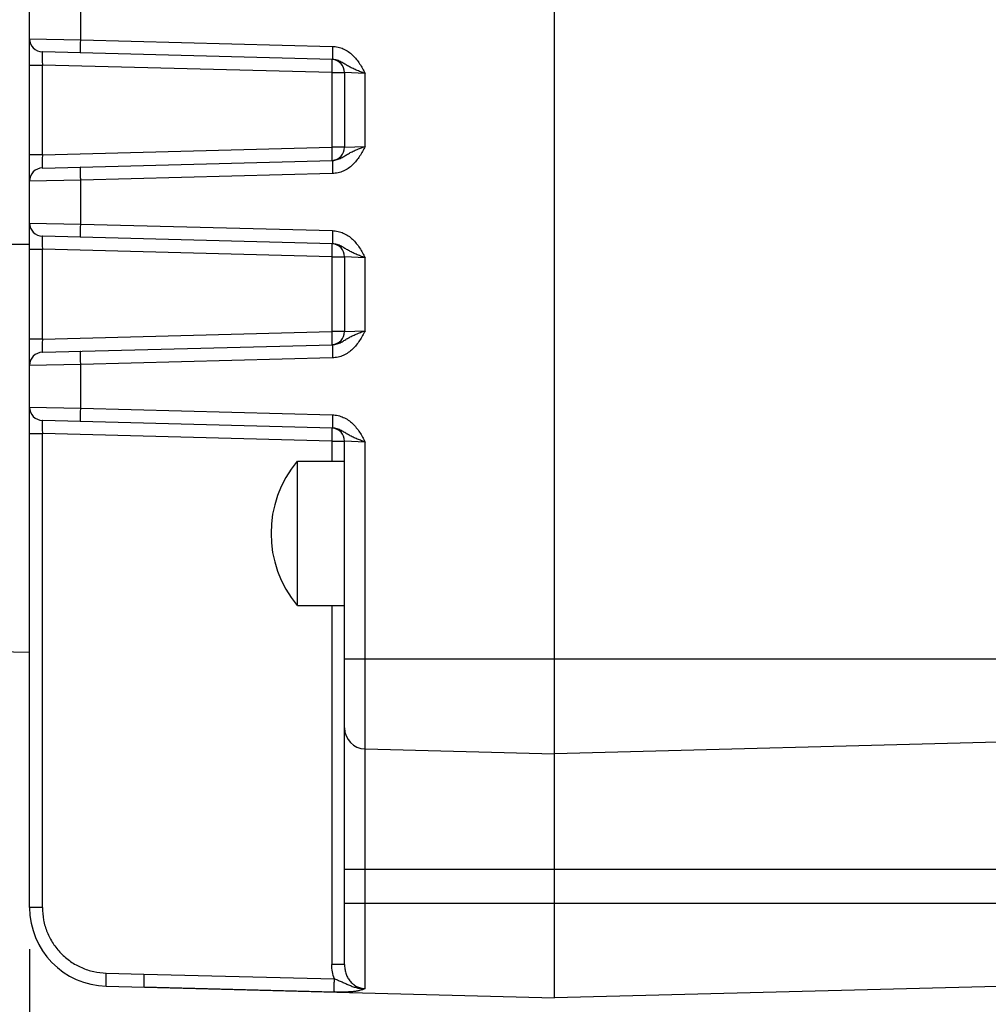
# Model space of a CAD drawing. Header units: inches. Extents: x 0 to 34, y 0 to 22.
# Tile 18 of 51: x 12 to 13.5, y 6.1 to 7.6. Entities that reach past the tile are written whole.
import ezdxf

# ---------------------------------------------------------------- set-up
doc = ezdxf.new("R2010")
doc.units = ezdxf.units.IN
doc.header["$LTSCALE"] = 1.87
doc.header["$MEASUREMENT"] = 0
doc.layers.get('0').update_dxf_attribs({"linetype": 'CONTINUOUS'})
doc.layers.add('DIMENSIONS', color=7, linetype='CONTINUOUS')
doc.styles.get("Standard").update_dxf_attribs({"font": 'txt', "width": 0.8})
doc.dimstyles.new('DIMSTYLE_1', dxfattribs={"dimtxt": 0.125, "dimasz": 0.18, "dimexe": 0.18, "dimexo": 0.0625, "dimgap": 0.09, "dimtad": 0, "dimtih": 1, "dimtoh": 1, "dimdec": 1, "dimdsep": 46, "dimtxsty": 'STANDARD', "dimblk": '_FILLED', "dimblk1": '_FILLED', "dimblk2": '_FILLED', "dimcen": 0.09, "dimadec": 0, "dimazin": 0, "dimtp": 0.1, "dimtm": 0.1, "dimtfac": 1, "dimtdec": 1, "dimtofl": 0, "dimtmove": 0, "dimatfit": 3, "dimldrblk": '_FILLED', "dimfxl": 1, "dimtolj": 1, "dimarcsym": 0})

# ---------------------------------------------------------------- blocks, each defined once
blk = doc.blocks.new('_FILLED')
at = {"color": 0, "linetype": 'BYBLOCK'}
blk.add_solid([(0, 0), (-1, 0.1736), (-1, -0.1736)], dxfattribs=at)
blk = doc.blocks.new('*D21')
at = {"layer": 'DIMENSIONS', "color": 2, "linetype": 'CONTINUOUS'}
for p, q in [((12.0252, 6.2311), (12.0252, 3.7829)), ((16.2378, 6.1388), (16.2378, 3.7829)), ((12.0252, 3.9079), (13.369, 3.9079)), ((16.2378, 3.9079), (14.894, 3.9079))]:
    blk.add_line(p, q, dxfattribs=at)
at = {"layer": 'DIMENSIONS', "color": 2, "linetype": 'CONTINUOUS', "xscale": 0.18, "yscale": 0.18, "zscale": 0.18, "rotation": 180}
blk.add_blockref('_FILLED', (12.0252, 3.9079), dxfattribs=at)
at = {"layer": 'DIMENSIONS', "color": 2, "linetype": 'CONTINUOUS', "xscale": 0.18, "yscale": 0.18, "zscale": 0.18}
blk.add_blockref('_FILLED', (16.2378, 3.9079), dxfattribs=at)
at = {"layer": 'DIMENSIONS', "color": 2, "linetype": 'CONTINUOUS', "insert": (14.1315, 3.9704), "char_height": 0.125, "width": 1.4, "attachment_point": 2, "line_spacing_factor": 0.9}
blk.add_mtext('108 [4.25] MAX', dxfattribs=at)
blk = doc.blocks.new('*D22')
at = {"layer": 'DIMENSIONS', "color": 2, "linetype": 'CONTINUOUS'}
for p, q in [((11.3722, 6.6501), (11.3722, 4.5329)), ((12.0252, 6.2311), (12.0252, 4.5329)), ((11.3722, 4.6579), (10.957, 4.6579)), ((12.0252, 4.6579), (12.3852, 4.6579))]:
    blk.add_line(p, q, dxfattribs=at)
at = {"layer": 'DIMENSIONS', "color": 2, "linetype": 'CONTINUOUS', "xscale": 0.18, "yscale": 0.18, "zscale": 0.18}
blk.add_blockref('_FILLED', (11.3722, 4.6579), dxfattribs=at)
at = {"layer": 'DIMENSIONS', "color": 2, "linetype": 'CONTINUOUS', "xscale": 0.18, "yscale": 0.18, "zscale": 0.18, "rotation": 180}
blk.add_blockref('_FILLED', (12.0252, 4.6579), dxfattribs=at)
at = {"layer": 'DIMENSIONS', "color": 2, "linetype": 'CONTINUOUS', "insert": (10.8945, 4.7204), "char_height": 0.125, "width": 1.025, "attachment_point": 3, "line_spacing_factor": 0.9}
blk.add_mtext('16.6{\\Ftxt.shx;\\W1.000000;\\H0.125000; }[.65]\\PENCODER', dxfattribs=at)

msp = doc.modelspace()

# ---------------------------------------------------------------- linework, layer by layer
at = {"color": 7, "linetype": 'CONTINUOUS'}
for p, q in [((12.8126, 6.1579), (12.8126, 9.4612)), ((12.0252, 6.2936), (12.0252, 8.445)), ((12.1019, 7.5952), (12.1019, 7.6611)), ((12.0252, 7.5967), (12.1019, 7.5952)), ((12.1019, 7.5952), (12.4796, 7.5853)), ((12.4796, 7.5656), (12.0444, 7.577)), ((12.0252, 7.5573), (12.0444, 7.5573)), ((12.0444, 7.4225), (12.0444, 7.5573)), ((12.4785, 7.546), (12.0444, 7.5573)), ((12.4785, 7.546), (12.4785, 7.4339)), ((12.4785, 7.546), (12.4976, 7.546)), ((12.4976, 7.546), (12.4976, 7.4339)), ((12.5283, 7.5447), (12.4976, 7.546)), ((12.5283, 7.4352), (12.5283, 7.5447)), ((12.0444, 7.4225), (12.4785, 7.4339)), ((12.4976, 7.4339), (12.4785, 7.4339)), ((12.4976, 7.4339), (12.5283, 7.4352)), ((12.0444, 7.4225), (12.0252, 7.4225)), ((12.0444, 7.4028), (12.4796, 7.4142)), ((12.4796, 7.3946), (12.1019, 7.3847)), ((12.1019, 7.3847), (12.0252, 7.3832)), ((12.1019, 7.3188), (12.1019, 7.3847)), ((12.0252, 7.3203), (12.1019, 7.3188)), ((12.1019, 7.3188), (12.4796, 7.3089)), ((12.4796, 7.2892), (12.0444, 7.3006)), ((12.0252, 7.2879), (11.3722, 7.2879)), ((12.0252, 7.2809), (12.0444, 7.2809)), ((12.0444, 7.1461), (12.0444, 7.2809)), ((12.4785, 7.2696), (12.0444, 7.2809)), ((12.4785, 7.2696), (12.4785, 7.1575)), ((12.4785, 7.2696), (12.4976, 7.2696)), ((12.4976, 7.2696), (12.4976, 7.1575)), ((12.5283, 7.2683), (12.4976, 7.2696)), ((12.5283, 7.1588), (12.5283, 7.2683)), ((12.0444, 7.1461), (12.4785, 7.1575)), ((12.4976, 7.1575), (12.4785, 7.1575)), ((12.4976, 7.1575), (12.5283, 7.1588)), ((12.0444, 7.1461), (12.0252, 7.1461)), ((12.0444, 7.1264), (12.4796, 7.1378)), ((12.1019, 7.1083), (12.0252, 7.1068)), ((12.4796, 7.1182), (12.1019, 7.1083)), ((12.1019, 7.0424), (12.1019, 7.1083)), ((12.0252, 7.0439), (12.1019, 7.0424)), ((12.1019, 7.0424), (12.4796, 7.0325)), ((12.4796, 7.0128), (12.0444, 7.0242)), ((12.0252, 7.0045), (12.0444, 7.0045)), ((12.0444, 6.2936), (12.0444, 7.0045)), ((12.4785, 6.9931), (12.0444, 7.0045)), ((12.4785, 6.9931), (12.4785, 6.9631)), ((12.4785, 6.9931), (12.4976, 6.9931)), ((12.4976, 6.2081), (12.4976, 6.9931)), ((12.5283, 6.9918), (12.4976, 6.9931)), ((12.5283, 6.172), (12.5283, 6.9918)), ((12.4268, 6.7466), (12.4268, 6.9631)), ((12.4268, 6.9631), (12.4976, 6.9631)), ((12.4268, 6.7466), (12.4976, 6.7466)), ((12.4785, 6.7466), (12.4785, 6.2081)), ((11.9502, 6.6779), (12.0252, 6.6766)), ((13.7181, 6.6659), (12.4976, 6.6659)), ((13.7181, 6.5478), (12.8126, 6.524)), ((12.5283, 6.5315), (12.8126, 6.524)), ((12.4976, 6.3509), (13.7181, 6.3509)), ((12.0444, 6.2936), (12.0252, 6.2936)), ((13.7181, 6.2997), (12.4976, 6.2997)), ((12.4976, 6.2081), (12.4785, 6.2081)), ((12.1402, 6.1952), (12.1967, 6.1937)), ((12.1967, 6.1937), (12.4824, 6.1865)), ((12.1402, 6.1755), (12.8126, 6.1579)), ((12.4824, 6.1668), (12.1967, 6.174)), ((13.7181, 6.1816), (12.8126, 6.1579))]:
    msp.add_line(p, q, dxfattribs=at)
for centre, radius, start, end in [((12.0449, 7.5967), 0.0197, 180, 268.5), ((12.4779, 7.546), 0.0197, 0, 85.3178), ((12.4779, 7.4339), 0.0197, 274.6815, 360), ((12.0449, 7.3832), 0.0197, 91.5, 180), ((12.0449, 7.3203), 0.0197, 180, 268.5), ((12.4779, 7.2696), 0.0197, 0, 85.3178), ((12.4779, 7.1575), 0.0197, 274.6815, 360), ((12.0449, 7.1068), 0.0197, 91.5, 180), ((12.0449, 7.0439), 0.0197, 180, 268.5), ((12.4779, 6.9931), 0.0197, 0, 85.3178), ((12.5559, 6.8548), 0.1686, 140.0338, 219.9662), ((12.5291, 6.563), 0.0315, 180, 268.5), ((12.1433, 6.2936), 0.1181, 180, 268.5)]:
    msp.add_arc(centre, radius, start, end, dxfattribs=at)
for points, knots in [([(12.1019, 7.5755), (12.1019, 7.5755), (12.1018, 7.5755), (12.1018, 7.5756), (12.1018, 7.5757), (12.1018, 7.5759), (12.1017, 7.5763), (12.1017, 7.577), (12.1017, 7.5778), (12.1017, 7.5788), (12.1017, 7.58), (12.1016, 7.5813), (12.1017, 7.5828), (12.1017, 7.5851), (12.1017, 7.588), (12.1018, 7.5916), (12.1018, 7.594), (12.1019, 7.5952)], [0, 0, 0, 0, 0.001543, 0.004845, 0.010206, 0.017742, 0.039688, 0.071316, 0.113024, 0.164413, 0.224882, 0.293827, 0.370492, 0.453508, 0.632373, 0.818096, 1, 1, 1, 1]), ([(12.0444, 7.577), (12.0443, 7.577), (12.0443, 7.577), (12.0443, 7.5769), (12.0443, 7.5768), (12.0442, 7.5765), (12.0442, 7.5761), (12.0442, 7.5755), (12.0442, 7.5746), (12.0441, 7.5737), (12.0441, 7.5725), (12.0441, 7.5707), (12.0441, 7.5681), (12.0442, 7.5648), (12.0443, 7.5611), (12.0443, 7.5586), (12.0444, 7.5573)], [0, 0, 0, 0, 0.001691, 0.005457, 0.011531, 0.019945, 0.04377, 0.07677, 0.118656, 0.169036, 0.227432, 0.293281, 0.444726, 0.617536, 0.805038, 1, 1, 1, 1]), ([(12.4796, 7.5853), (12.4795, 7.5841), (12.4795, 7.5817), (12.4794, 7.5781), (12.4794, 7.5752), (12.4793, 7.5729), (12.4793, 7.5714), (12.4793, 7.5701), (12.4793, 7.5689), (12.4794, 7.5679), (12.4794, 7.5671), (12.4794, 7.5664), (12.4795, 7.566), (12.4795, 7.5658), (12.4795, 7.5657), (12.4795, 7.5657), (12.4795, 7.5656), (12.4796, 7.5656)], [0, 0, 0, 0, 0.181898, 0.367629, 0.546495, 0.629469, 0.706178, 0.775321, 0.835925, 0.887192, 0.928689, 0.960223, 0.982179, 0.98974, 0.995127, 0.99845, 1, 1, 1, 1]), ([(12.4796, 7.5853), (12.4823, 7.5852), (12.4879, 7.5845), (12.4959, 7.5818), (12.5032, 7.5777), (12.5098, 7.5725), (12.5154, 7.5662), (12.5203, 7.5594), (12.5245, 7.5521), (12.527, 7.5472), (12.5283, 7.5447)], [0, 0, 0, 0, 0.124897, 0.249816, 0.374761, 0.49974, 0.62476, 0.749818, 0.874904, 1, 1, 1, 1]), ([(12.4785, 7.5656), (12.4785, 7.5656), (12.4785, 7.5656), (12.4785, 7.5655), (12.4785, 7.5654), (12.4786, 7.5652), (12.4786, 7.5647), (12.4786, 7.5641), (12.4786, 7.5633), (12.4787, 7.5623), (12.4787, 7.5611), (12.4787, 7.5598), (12.4787, 7.5584), (12.4787, 7.5563), (12.4786, 7.5534), (12.4785, 7.5498), (12.4785, 7.5472), (12.4785, 7.546)], [0, 0, 0, 0, 0.001758, 0.005583, 0.011715, 0.020187, 0.044123, 0.077218, 0.119173, 0.169592, 0.227995, 0.293823, 0.366445, 0.445164, 0.617816, 0.805156, 1, 1, 1, 1]), ([(12.5283, 7.5447), (12.526, 7.5455), (12.5216, 7.5471), (12.5152, 7.5497), (12.5091, 7.5525), (12.5034, 7.5555), (12.498, 7.5587), (12.4925, 7.562), (12.4864, 7.5647), (12.4819, 7.5656), (12.4796, 7.5656)], [0, 0, 0, 0, 0.134735, 0.265529, 0.390189, 0.509326, 0.626064, 0.745593, 0.870325, 1, 1, 1, 1]), ([(12.4785, 7.4339), (12.4785, 7.4326), (12.4785, 7.4301), (12.4786, 7.4265), (12.4787, 7.4236), (12.4787, 7.4215), (12.4787, 7.42), (12.4787, 7.4187), (12.4787, 7.4176), (12.4786, 7.4166), (12.4786, 7.4158), (12.4786, 7.4151), (12.4786, 7.4147), (12.4785, 7.4144), (12.4785, 7.4143), (12.4785, 7.4143), (12.4785, 7.4142), (12.4785, 7.4142)], [0, 0, 0, 0, 0.194844, 0.382184, 0.554836, 0.633555, 0.706177, 0.772005, 0.830408, 0.880827, 0.922782, 0.955877, 0.979813, 0.988285, 0.994417, 0.998242, 1, 1, 1, 1]), ([(12.5283, 7.4352), (12.527, 7.4327), (12.5245, 7.4277), (12.5203, 7.4205), (12.5154, 7.4136), (12.5098, 7.4074), (12.5032, 7.4021), (12.4959, 7.398), (12.4879, 7.3954), (12.4823, 7.3946), (12.4796, 7.3946)], [0, 0, 0, 0, 0.125096, 0.250182, 0.37524, 0.50026, 0.625239, 0.750184, 0.875103, 1, 1, 1, 1]), ([(12.4796, 7.4142), (12.4819, 7.4143), (12.4864, 7.4151), (12.4925, 7.4178), (12.498, 7.4211), (12.5034, 7.4244), (12.5091, 7.4274), (12.5152, 7.4301), (12.5216, 7.4327), (12.526, 7.4344), (12.5283, 7.4352)], [0, 0, 0, 0, 0.129677, 0.254406, 0.373934, 0.490677, 0.609815, 0.734472, 0.865266, 1, 1, 1, 1]), ([(12.0444, 7.4225), (12.0443, 7.4212), (12.0443, 7.4187), (12.0442, 7.4151), (12.0441, 7.4117), (12.0441, 7.4092), (12.0441, 7.4074), (12.0441, 7.4062), (12.0442, 7.4052), (12.0442, 7.4044), (12.0442, 7.4038), (12.0442, 7.4033), (12.0443, 7.4031), (12.0443, 7.403), (12.0443, 7.4029), (12.0443, 7.4028), (12.0444, 7.4028)], [0, 0, 0, 0, 0.194962, 0.382464, 0.555274, 0.706719, 0.772568, 0.830964, 0.881344, 0.92323, 0.95623, 0.980055, 0.988469, 0.994543, 0.998309, 1, 1, 1, 1]), ([(12.1019, 7.3847), (12.1018, 7.3859), (12.1018, 7.3883), (12.1017, 7.3919), (12.1017, 7.3948), (12.1017, 7.397), (12.1016, 7.3985), (12.1017, 7.3999), (12.1017, 7.4011), (12.1017, 7.4021), (12.1017, 7.4029), (12.1017, 7.4035), (12.1018, 7.4039), (12.1018, 7.4042), (12.1018, 7.4043), (12.1018, 7.4043), (12.1019, 7.4044), (12.1019, 7.4044)], [0, 0, 0, 0, 0.181903, 0.367627, 0.546492, 0.629508, 0.706174, 0.775119, 0.835587, 0.886975, 0.928683, 0.960312, 0.982258, 0.989795, 0.995155, 0.998457, 1, 1, 1, 1]), ([(12.4796, 7.4142), (12.4795, 7.4142), (12.4795, 7.4142), (12.4795, 7.4142), (12.4795, 7.414), (12.4795, 7.4138), (12.4794, 7.4134), (12.4794, 7.4128), (12.4794, 7.412), (12.4793, 7.411), (12.4793, 7.4098), (12.4793, 7.4084), (12.4793, 7.4069), (12.4794, 7.4047), (12.4794, 7.4018), (12.4795, 7.3982), (12.4795, 7.3958), (12.4796, 7.3946)], [0, 0, 0, 0, 0.00155, 0.004873, 0.01026, 0.017821, 0.039777, 0.071311, 0.112808, 0.164075, 0.224679, 0.293822, 0.370531, 0.453505, 0.632371, 0.818102, 1, 1, 1, 1]), ([(12.1019, 7.2991), (12.1019, 7.2991), (12.1018, 7.2991), (12.1018, 7.2992), (12.1018, 7.2993), (12.1018, 7.2995), (12.1017, 7.2999), (12.1017, 7.3005), (12.1017, 7.3014), (12.1017, 7.3024), (12.1017, 7.3036), (12.1016, 7.3049), (12.1017, 7.3064), (12.1017, 7.3086), (12.1017, 7.3116), (12.1018, 7.3152), (12.1018, 7.3176), (12.1019, 7.3188)], [0, 0, 0, 0, 0.001543, 0.004845, 0.010206, 0.017742, 0.039688, 0.071316, 0.113024, 0.164413, 0.224882, 0.293827, 0.370492, 0.453508, 0.632373, 0.818096, 1, 1, 1, 1]), ([(12.0444, 7.3006), (12.0443, 7.3006), (12.0443, 7.3006), (12.0443, 7.3005), (12.0443, 7.3004), (12.0442, 7.3001), (12.0442, 7.2997), (12.0442, 7.2991), (12.0442, 7.2982), (12.0441, 7.2972), (12.0441, 7.2961), (12.0441, 7.2943), (12.0441, 7.2917), (12.0442, 7.2884), (12.0443, 7.2847), (12.0443, 7.2822), (12.0444, 7.2809)], [0, 0, 0, 0, 0.001691, 0.005457, 0.011531, 0.019945, 0.04377, 0.07677, 0.118656, 0.169036, 0.227432, 0.293281, 0.444726, 0.617536, 0.805038, 1, 1, 1, 1]), ([(12.4796, 7.3089), (12.4795, 7.3076), (12.4794, 7.3051), (12.4794, 7.3015), (12.4793, 7.2981), (12.4793, 7.2955), (12.4793, 7.2937), (12.4793, 7.2926), (12.4794, 7.2916), (12.4794, 7.2908), (12.4794, 7.2901), (12.4794, 7.2897), (12.4795, 7.2894), (12.4795, 7.2892), (12.4795, 7.2892), (12.4796, 7.2892)], [0, 0, 0, 0, 0.194803, 0.382108, 0.554727, 0.706037, 0.771853, 0.830244, 0.880656, 0.922606, 0.95571, 0.979622, 0.994182, 0.998027, 1, 1, 1, 1]), ([(12.4796, 7.3089), (12.4823, 7.3088), (12.4879, 7.3081), (12.4959, 7.3054), (12.5032, 7.3013), (12.5098, 7.2961), (12.5154, 7.2898), (12.5203, 7.283), (12.5245, 7.2757), (12.527, 7.2707), (12.5283, 7.2683)], [0, 0, 0, 0, 0.124897, 0.249815, 0.374761, 0.49974, 0.62476, 0.749818, 0.874904, 1, 1, 1, 1]), ([(12.4785, 7.2892), (12.4785, 7.2892), (12.4785, 7.2892), (12.4785, 7.2891), (12.4785, 7.289), (12.4786, 7.2888), (12.4786, 7.2883), (12.4786, 7.2877), (12.4786, 7.2869), (12.4787, 7.2859), (12.4787, 7.2847), (12.4787, 7.2834), (12.4787, 7.282), (12.4787, 7.2799), (12.4786, 7.277), (12.4785, 7.2733), (12.4785, 7.2708), (12.4785, 7.2696)], [0, 0, 0, 0, 0.001758, 0.005583, 0.011715, 0.020187, 0.044123, 0.077218, 0.119173, 0.169592, 0.227995, 0.293823, 0.366445, 0.445164, 0.617816, 0.805156, 1, 1, 1, 1]), ([(12.5283, 7.2683), (12.526, 7.2691), (12.5216, 7.2707), (12.5152, 7.2733), (12.5091, 7.276), (12.5034, 7.2791), (12.498, 7.2823), (12.4925, 7.2856), (12.4864, 7.2883), (12.4819, 7.2891), (12.4796, 7.2892)], [0, 0, 0, 0, 0.134735, 0.265529, 0.390189, 0.509326, 0.626064, 0.745593, 0.870325, 1, 1, 1, 1]), ([(12.4785, 7.1575), (12.4785, 7.1562), (12.4785, 7.1537), (12.4786, 7.15), (12.4787, 7.1472), (12.4787, 7.145), (12.4787, 7.1436), (12.4787, 7.1423), (12.4787, 7.1412), (12.4786, 7.1402), (12.4786, 7.1394), (12.4786, 7.1387), (12.4786, 7.1383), (12.4785, 7.138), (12.4785, 7.1379), (12.4785, 7.1378), (12.4785, 7.1378), (12.4785, 7.1378)], [0, 0, 0, 0, 0.194844, 0.382184, 0.554836, 0.633555, 0.706177, 0.772005, 0.830408, 0.880827, 0.922782, 0.955877, 0.979813, 0.988285, 0.994417, 0.998242, 1, 1, 1, 1]), ([(12.5283, 7.1588), (12.527, 7.1563), (12.5245, 7.1513), (12.5203, 7.1441), (12.5154, 7.1372), (12.5098, 7.131), (12.5032, 7.1257), (12.4959, 7.1216), (12.4879, 7.1189), (12.4823, 7.1182), (12.4796, 7.1182)], [0, 0, 0, 0, 0.125096, 0.250182, 0.37524, 0.50026, 0.625239, 0.750184, 0.875103, 1, 1, 1, 1]), ([(12.4796, 7.1378), (12.4819, 7.1379), (12.4864, 7.1387), (12.4925, 7.1414), (12.498, 7.1447), (12.5034, 7.148), (12.5091, 7.151), (12.5152, 7.1537), (12.5216, 7.1563), (12.526, 7.158), (12.5283, 7.1588)], [0, 0, 0, 0, 0.129677, 0.254406, 0.373934, 0.490677, 0.609815, 0.734472, 0.865266, 1, 1, 1, 1]), ([(12.0444, 7.1461), (12.0443, 7.1448), (12.0443, 7.1423), (12.0442, 7.1387), (12.0441, 7.1353), (12.0441, 7.1328), (12.0441, 7.1309), (12.0441, 7.1298), (12.0442, 7.1288), (12.0442, 7.128), (12.0442, 7.1273), (12.0442, 7.1269), (12.0443, 7.1267), (12.0443, 7.1265), (12.0443, 7.1265), (12.0443, 7.1264), (12.0444, 7.1264)], [0, 0, 0, 0, 0.194962, 0.382464, 0.555274, 0.706719, 0.772568, 0.830964, 0.881344, 0.92323, 0.95623, 0.980055, 0.988469, 0.994543, 0.998309, 1, 1, 1, 1]), ([(12.4796, 7.1378), (12.4795, 7.1378), (12.4795, 7.1378), (12.4795, 7.1377), (12.4795, 7.1376), (12.4795, 7.1374), (12.4794, 7.137), (12.4794, 7.1364), (12.4794, 7.1356), (12.4793, 7.1346), (12.4793, 7.1334), (12.4793, 7.132), (12.4793, 7.1305), (12.4794, 7.1283), (12.4794, 7.1253), (12.4795, 7.1218), (12.4795, 7.1193), (12.4796, 7.1182)], [0, 0, 0, 0, 0.00155, 0.004873, 0.01026, 0.017821, 0.039777, 0.071311, 0.112808, 0.164075, 0.224679, 0.293822, 0.370531, 0.453505, 0.632371, 0.818102, 1, 1, 1, 1]), ([(12.1019, 7.1083), (12.1018, 7.1095), (12.1018, 7.1119), (12.1017, 7.1155), (12.1017, 7.1184), (12.1017, 7.1206), (12.1016, 7.1221), (12.1017, 7.1235), (12.1017, 7.1247), (12.1017, 7.1257), (12.1017, 7.1265), (12.1017, 7.1271), (12.1018, 7.1275), (12.1018, 7.1277), (12.1018, 7.1278), (12.1018, 7.1279), (12.1019, 7.1279), (12.1019, 7.1279)], [0, 0, 0, 0, 0.181903, 0.367627, 0.546492, 0.629508, 0.706174, 0.77512, 0.835586, 0.886974, 0.928683, 0.960313, 0.982258, 0.989795, 0.995155, 0.998456, 1, 1, 1, 1]), ([(12.1019, 7.0227), (12.1019, 7.0227), (12.1018, 7.0227), (12.1018, 7.0228), (12.1018, 7.0229), (12.1018, 7.0231), (12.1017, 7.0235), (12.1017, 7.0241), (12.1017, 7.025), (12.1017, 7.026), (12.1017, 7.0271), (12.1016, 7.0285), (12.1017, 7.03), (12.1017, 7.0322), (12.1017, 7.0352), (12.1018, 7.0388), (12.1018, 7.0412), (12.1019, 7.0424)], [0, 0, 0, 0, 0.001543, 0.004845, 0.010205, 0.017742, 0.039688, 0.071317, 0.113025, 0.164413, 0.224881, 0.293826, 0.370492, 0.453508, 0.632373, 0.818097, 1, 1, 1, 1]), ([(12.4796, 7.0325), (12.4795, 7.0313), (12.4795, 7.0289), (12.4794, 7.0253), (12.4794, 7.0223), (12.4793, 7.0201), (12.4793, 7.0186), (12.4793, 7.0173), (12.4793, 7.0161), (12.4794, 7.0151), (12.4794, 7.0142), (12.4794, 7.0136), (12.4795, 7.0132), (12.4795, 7.013), (12.4795, 7.0129), (12.4795, 7.0128), (12.4795, 7.0128), (12.4796, 7.0128)], [0, 0, 0, 0, 0.181898, 0.367629, 0.546495, 0.629469, 0.706178, 0.775321, 0.835925, 0.887192, 0.928689, 0.960223, 0.982179, 0.98974, 0.995127, 0.99845, 1, 1, 1, 1]), ([(12.4796, 7.0325), (12.4823, 7.0324), (12.4879, 7.0317), (12.4959, 7.029), (12.5032, 7.0249), (12.5098, 7.0196), (12.5154, 7.0134), (12.5203, 7.0066), (12.5245, 6.9993), (12.527, 6.9943), (12.5283, 6.9918)], [0, 0, 0, 0, 0.124897, 0.249816, 0.374761, 0.49974, 0.62476, 0.749818, 0.874904, 1, 1, 1, 1]), ([(12.0444, 7.0242), (12.0443, 7.0242), (12.0443, 7.0242), (12.0443, 7.0241), (12.0443, 7.024), (12.0442, 7.0237), (12.0442, 7.0233), (12.0442, 7.0226), (12.0442, 7.0218), (12.0441, 7.0208), (12.0441, 7.0197), (12.0441, 7.0179), (12.0441, 7.0153), (12.0442, 7.0119), (12.0443, 7.0083), (12.0443, 7.0058), (12.0444, 7.0045)], [0, 0, 0, 0, 0.001691, 0.005457, 0.011531, 0.019945, 0.04377, 0.07677, 0.118656, 0.169036, 0.227432, 0.293281, 0.444726, 0.617536, 0.805038, 1, 1, 1, 1]), ([(12.4785, 7.0128), (12.4785, 7.0128), (12.4785, 7.0128), (12.4785, 7.0127), (12.4785, 7.0126), (12.4786, 7.0123), (12.4786, 7.0119), (12.4786, 7.0113), (12.4786, 7.0104), (12.4787, 7.0094), (12.4787, 7.0083), (12.4787, 7.007), (12.4787, 7.0056), (12.4787, 7.0035), (12.4786, 7.0006), (12.4785, 6.9969), (12.4785, 6.9944), (12.4785, 6.9931)], [0, 0, 0, 0, 0.001758, 0.005583, 0.011715, 0.020187, 0.044123, 0.077218, 0.119173, 0.169592, 0.227995, 0.293823, 0.366445, 0.445164, 0.617816, 0.805156, 1, 1, 1, 1]), ([(12.5283, 6.9918), (12.526, 6.9926), (12.5216, 6.9943), (12.5152, 6.9969), (12.5091, 6.9996), (12.5034, 7.0026), (12.498, 7.0059), (12.4925, 7.0092), (12.4864, 7.0119), (12.4819, 7.0127), (12.4796, 7.0128)], [0, 0, 0, 0, 0.134735, 0.265529, 0.390189, 0.509326, 0.626064, 0.745593, 0.870325, 1, 1, 1, 1]), ([(12.0444, 6.2936), (12.0444, 6.2873), (12.0456, 6.2746), (12.051, 6.2563), (12.0599, 6.2394), (12.0718, 6.2245), (12.0864, 6.2121), (12.1031, 6.2028), (12.1212, 6.1969), (12.1339, 6.1954), (12.1402, 6.1952)], [0, 0, 0, 0, 0.125012, 0.25, 0.374997, 0.5, 0.625003, 0.75, 0.874988, 1, 1, 1, 1]), ([(12.4824, 6.1865), (12.4811, 6.1899), (12.4791, 6.197), (12.4785, 6.2044), (12.4785, 6.2081)], [0, 0, 0, 0, 0.499948, 1, 1, 1, 1]), ([(12.4976, 6.2081), (12.4976, 6.2059), (12.4979, 6.2016), (12.4993, 6.1952), (12.5017, 6.1891), (12.5053, 6.1835), (12.5099, 6.1787), (12.5154, 6.175), (12.5217, 6.1727), (12.5261, 6.1721), (12.5283, 6.172)], [0, 0, 0, 0, 0.123314, 0.24736, 0.372011, 0.497177, 0.622687, 0.748412, 0.874219, 1, 1, 1, 1]), ([(12.1402, 6.1755), (12.1402, 6.1755), (12.1402, 6.1755), (12.1402, 6.1756), (12.1401, 6.1757), (12.1401, 6.1759), (12.1401, 6.1763), (12.14, 6.177), (12.14, 6.1778), (12.14, 6.1788), (12.14, 6.18), (12.14, 6.1813), (12.14, 6.1828), (12.14, 6.1851), (12.14, 6.188), (12.1401, 6.1916), (12.1402, 6.194), (12.1402, 6.1952)], [0, 0, 0, 0, 0.001544, 0.004846, 0.010208, 0.017745, 0.039692, 0.071316, 0.113015, 0.164394, 0.224862, 0.293826, 0.370528, 0.453565, 0.632373, 0.818083, 1, 1, 1, 1]), ([(12.1967, 6.1937), (12.1966, 6.1924), (12.1966, 6.1899), (12.1965, 6.1863), (12.1965, 6.1834), (12.1965, 6.1813), (12.1965, 6.1798), (12.1965, 6.1785), (12.1965, 6.1774), (12.1965, 6.1764), (12.1965, 6.1756), (12.1965, 6.1749), (12.1966, 6.1745), (12.1966, 6.1743), (12.1966, 6.1741), (12.1966, 6.1741), (12.1967, 6.174), (12.1967, 6.174)], [0, 0, 0, 0, 0.19484, 0.382186, 0.554801, 0.63354, 0.706181, 0.771977, 0.83036, 0.880804, 0.922787, 0.955845, 0.979755, 0.988235, 0.994387, 0.998234, 1, 1, 1, 1]), ([(12.4824, 6.1668), (12.4824, 6.1669), (12.4823, 6.1671), (12.4823, 6.1675), (12.4823, 6.168), (12.4822, 6.1687), (12.4822, 6.1696), (12.4822, 6.1711), (12.4822, 6.1732), (12.4822, 6.1761), (12.4822, 6.1793), (12.4823, 6.1828), (12.4824, 6.1852), (12.4824, 6.1865)], [0, 0, 0, 0, 0.010923, 0.030448, 0.058444, 0.094721, 0.139033, 0.190939, 0.31557, 0.464397, 0.632049, 0.812718, 1, 1, 1, 1]), ([(12.4824, 6.1865), (12.4834, 6.1862), (12.4854, 6.1854), (12.4883, 6.1843), (12.4912, 6.1831), (12.4949, 6.1815), (12.4995, 6.1794), (12.5049, 6.1769), (12.5105, 6.1747), (12.5163, 6.1729), (12.5222, 6.172), (12.5263, 6.1719), (12.5283, 6.172)], [0, 0, 0, 0, 0.065365, 0.130155, 0.194167, 0.257364, 0.381822, 0.504894, 0.627661, 0.751045, 0.875107, 1, 1, 1, 1]), ([(12.5283, 6.172), (12.5258, 6.1706), (12.5214, 6.169), (12.5151, 6.1678), (12.5095, 6.1672), (12.5034, 6.1668), (12.4943, 6.1666), (12.4872, 6.1667), (12.4824, 6.1668)], [0, 0, 0, 0, 0.185368, 0.293614, 0.413587, 0.545652, 0.688962, 1, 1, 1, 1])]:
    msp.add_open_spline(points, degree=3, knots=knots, dxfattribs=at)

# ---------------------------------------------------------------- dimensions: what is measured, and where the dimension line sits
at = {"layer": 'DIMENSIONS', "color": 2, "linetype": 'CONTINUOUS'}
dim = msp.add_linear_dim(base=(12.0252, 4.6579), p1=(11.3722, 6.6501), p2=(12.0252, 6.2311), text='<>\\PENCODER', dimstyle='DIMSTYLE_1', dxfattribs=at)
dim.commit()
dim.dimension.update_dxf_attribs({"geometry": '*D22', "text_midpoint": (10.132, 4.5485), "dimtype": 160})
dim = msp.add_linear_dim(base=(12.0252, 3.9079), p1=(16.2378, 6.1388), p2=(12.0252, 6.2311), angle=180, text='108 [4.25] MAX', dimstyle='DIMSTYLE_1', dxfattribs=at)
dim.commit()
dim.dimension.update_dxf_attribs({"geometry": '*D21', "text_midpoint": (13.4315, 3.9079), "dimtype": 160})

doc.saveas('drawing.dxf')
